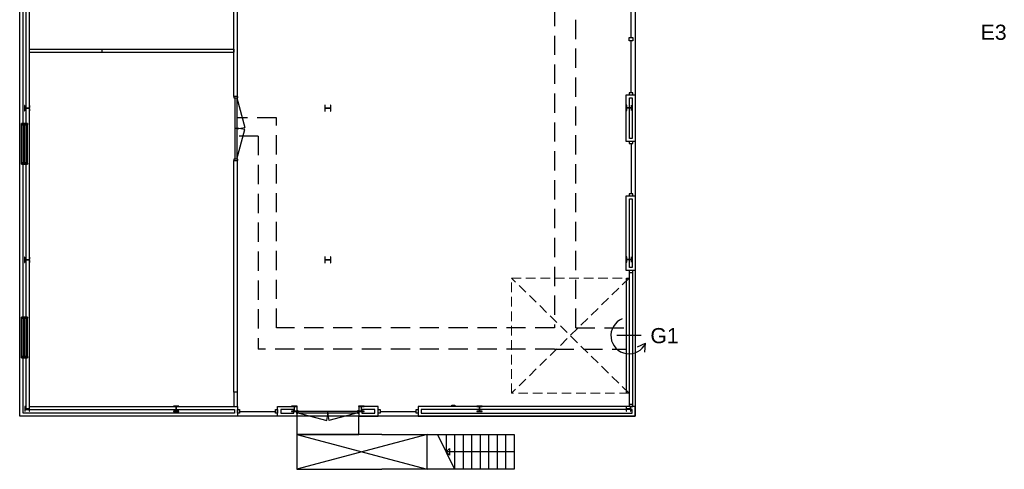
# Model space of a CAD drawing. Header units: millimetres. Extents: x 7256 to 213640, y 21030 to 164335.
# Tile 1 of 70: x 20687 to 53152, y 21030 to 35858. Entities that reach past the tile are written whole.
import ezdxf
from ezdxf.enums import TextEntityAlignment as Align

# ---------------------------------------------------------------- set-up
doc = ezdxf.new("R2010")
doc.units = ezdxf.units.MM
doc.header["$LTSCALE"] = 100
doc.linetypes.add('DASHED2', pattern=[9.525, 6.35, -3.175])
doc.linetypes.add('HIDDEN2', pattern=[4.7625, 3.175, -1.5875])
for name, color, linetype in [('AA28----_KONSTRUKTIE', 252, 'Continuous'), ('AL21----_BUITENWAND', 3, 'Continuous'), ('AL22----_BINNENWAND', 2, 'Continuous'), ('AL24----_TRAPPEN', 8, 'Continuous'), ('AL28----_KONSTRUKTIE_BETON', 3, 'Continuous'), ('AL28----_KONSTRUKTIE_STAAL', 1, 'Continuous'), ('AL31----_BUITENKOZIJNEN', 1, 'Continuous'), ('AL31----_DRAAIRICHTING', 8, 'HIDDEN2'), ('AL32----_BINNENKOZIJNEN', 1, 'Continuous'), ('AL43----_VLOERAFW_Bouwhal', 8, 'DASHED2'), ('AT31----_BUITENKOZIJNEN', 7, 'Continuous')]:
    doc.layers.add(name, color=color, linetype=linetype)
doc.styles.get("Standard").update_dxf_attribs({"font": 'arial.ttf'})

# ---------------------------------------------------------------- blocks, each defined once
blk = doc.blocks.new('HEA 200')
at = {"layer": 'AL28----_KONSTRUKTIE_BETON'}
h = blk.add_hatch(color=7, dxfattribs=at)
h.dxf.hatch_style = 1
h.paths.add_polyline_path([(100, -85), (21, -85, -0.414214), (3, -67), (3, 67, -0.414214), (21, 85), (100, 85), (100, 95), (-100, 95), (-100, 85), (-21, 85, -0.414214), (-3, 67), (-3, -67, -0.414214), (-21, -85), (-100, -85), (-100, -95), (100, -95)])
blk.add_lwpolyline([(-100, 95), (-100, 85), (-21, 85, -0.414214), (-3, 67), (-3, -67, -0.414214), (-21, -85), (-100, -85), (-100, -95), (100, -95), (100, -85), (21, -85, -0.414214), (3, -67), (3, 67, -0.414214), (21, 85), (100, 85), (100, 95)], format="xyb", close=True, dxfattribs=at)
blk = doc.blocks.new('HEA 160')
at = {"layer": 'AA28----_KONSTRUKTIE'}
h = blk.add_hatch(color=256, dxfattribs=at)
h.dxf.hatch_style = 1
h.paths.add_polyline_path([(80, -76), (80, -67), (18, -67, -0.414214), (3, -52), (3, 52, -0.414214), (18, 67), (80, 67), (80, 76), (-80, 76), (-80, 67), (-18, 67, -0.414214), (-3, 52), (-3, -52, -0.414214), (-18, -67), (-80, -67), (-80, -76)])
at = {"layer": 'AL28----_KONSTRUKTIE_STAAL'}
blk.add_lwpolyline([(-80, 76), (-80, 67), (-18, 67, -0.414214), (-3, 52), (-3, -52, -0.414214), (-18, -67), (-80, -67), (-80, -76), (80, -76), (80, -67), (18, -67, -0.414214), (3, -52), (3, 52, -0.414214), (18, 67), (80, 67), (80, 76)], format="xyb", close=True, dxfattribs=at)
blk = doc.blocks.new('HEA 180')
at = {"layer": 'AL28----_KONSTRUKTIE_BETON'}
h = blk.add_hatch(color=7, dxfattribs=at)
h.dxf.hatch_style = 1
h.paths.add_polyline_path([(-18, -76), (-90, -76), (-90, -86), (90, -86), (90, -76), (18, -76, -0.414214), (3, -61), (3, 61, -0.414214), (18, 76), (90, 76), (90, 86), (-90, 86), (-90, 76), (-18, 76, -0.414214), (-3, 61), (-3, -61, -0.414214)])
blk.add_lwpolyline([(-90, 86), (-90, 76), (-18, 76, -0.414214), (-3, 61), (-3, -61, -0.414214), (-18, -76), (-90, -76), (-90, -86), (90, -86), (90, -76), (18, -76, -0.414214), (3, -61), (3, 61, -0.414214), (18, 76), (90, 76), (90, 86)], format="xyb", close=True, dxfattribs=at)
blk = doc.blocks.new('Buitenkozijn bouwhal')
at = {"layer": 'AL31----_BUITENKOZIJNEN'}
for points in [[(0, 1395), (0, 1360), (41, 1360), (41, 1345), (100, 1345), (100, 1395)], [(100, 1395), (100, 1360), (59, 1360), (59, 1345), (0, 1345), (0, 1395)], [(41, 1360), (41, 90), (0, 90), (0, 1360)], [(59, 1360), (59, 90), (100, 90), (100, 1360)], [(100, 1395), (100, 1360), (141, 1360), (141, 1345), (200, 1345), (200, 1395)], [(200, 1395), (200, 1360), (159, 1360), (159, 1345), (100, 1345), (100, 1395)], [(141, 1360), (141, 90), (100, 90), (100, 1360)], [(159, 1360), (159, 90), (200, 90), (200, 1360)], [(100, 105), (41, 105), (41, 90), (0, 90), (0, 55), (100, 55)], [(0, 105), (59, 105), (59, 90), (100, 90), (100, 55), (0, 55)], [(200, 105), (141, 105), (141, 90), (100, 90), (100, 55), (200, 55)], [(100, 105), (159, 105), (159, 90), (200, 90), (200, 55), (100, 55)]]:
    blk.add_lwpolyline(points, close=True, dxfattribs=at)
blk = doc.blocks.new('31_roldeur_nummer')
at = {"layer": 'AT31----_BUITENKOZIJNEN', "flags": 12}
blk.add_attdef('31_ROLDEUR-NR', text='', height=500, dxfattribs=at).set_placement((0, 0), align=Align.MIDDLE_CENTER)
blk = doc.blocks.new('31_roldeur_symbool')
at = {"layer": 'AL31----_BUITENKOZIJNEN'}
for p, q in [((0, -400), (0, 400)), ((-375, -272), (-251, -545)), ((-550, -516), (-251, -545))]:
    blk.add_line(p, q, dxfattribs=at)
blk.add_arc((0, 0), 600, 22.5129, 245.2527, dxfattribs=at)
blk = doc.blocks.new('Looproute bouwhal')
at = {"layer": 'AL43----_VLOERAFW_Bouwhal'}
for p, q in [((10466, 700), (10466, 38018)), ((9766, 19859), (9766, 700)), ((600, 7626), (-711, 7626)), ((600, 700), (600, 7626)), ((0, 7026), (-711, 7026)), ((0, 7026), (0, 0)), ((9766, 700), (600, 700)), ((10466, 700), (12145, 700)), ((9766, 0), (0, 0)), ((9766, 0), (12145, 0))]:
    blk.add_line(p, q, dxfattribs=at)

msp = doc.modelspace()

# ---------------------------------------------------------------- linework, layer by layer
at = {"layer": 'AL21----_BUITENWAND'}
for p, q in [((40689, 33380), (40986, 33380)), ((40689, 31840), (40689, 33380)), ((40789, 33280), (40886, 33280)), ((40789, 31940), (40789, 33280)), ((40886, 33280), (40886, 31940)), ((40986, 33380), (40986, 31840)), ((40986, 31840), (40689, 31840)), ((40886, 31940), (40789, 31940)), ((40689, 30050), (40986, 30050)), ((40689, 27589), (40689, 30050)), ((40789, 29950), (40886, 29950)), ((40789, 27689), (40789, 29950)), ((40886, 29950), (40886, 27689)), ((40986, 30050), (40986, 27589)), ((40886, 27689), (40789, 27689)), ((40986, 27589), (40689, 27589))]:
    msp.add_line(p, q, dxfattribs=at)
for points in [[(27872, 22780), (20687, 22780), (20687, 38869), (21003, 38869), (21003, 23098), (27872, 23098)], [(20893, 38769), (20893, 22998), (27772, 22998), (27772, 22880), (20797, 22880), (20797, 38769)], [(29192, 23098), (29822, 23098), (29822, 22780), (29192, 22780)], [(31872, 23098), (31872, 22780), (32502, 22780), (32502, 23098)], [(40986, 23098), (33822, 23098), (33822, 22780), (40986, 22780)], [(29292, 22998), (29292, 22880), (29722, 22880), (29722, 22998)], [(31972, 22880), (32402, 22880), (32402, 22998), (31972, 22998)], [(33922, 22998), (33922, 22880), (40886, 22880), (40886, 22998)]]:
    msp.add_lwpolyline(points, close=True, dxfattribs=at)
at = {"layer": 'AL22----_BINNENWAND'}
for p, q in [((27750, 33328), (27750, 36328)), ((27872, 33328), (27872, 36328)), ((21003, 34888), (27750, 34888)), ((21003, 34788), (27750, 34788)), ((23403, 34788), (23403, 34888)), ((27750, 34888), (27750, 34788)), ((27750, 23569), (27750, 31216)), ((27872, 23569), (27872, 31216)), ((27750, 23569), (27750, 23098)), ((27872, 23569), (27750, 23569)), ((27872, 23098), (27872, 23569)), ((27750, 23098), (27872, 23098)), ((34937, 23098), (34937, 23148)), ((34937, 23148), (35037, 23148)), ((35037, 23098), (34937, 23098)), ((35037, 23148), (35037, 23098)), ((40986, 23098), (40986, 22780)), ((40986, 22780), (20687, 22780))]:
    msp.add_line(p, q, dxfattribs=at)
at = {"layer": 'AL24----_TRAPPEN'}
for p, q in [((29822, 22180), (29822, 21030)), ((32628, 22180), (29822, 22180)), ((29822, 22180), (34122, 21030)), ((34122, 22180), (29822, 21030)), ((32628, 22180), (36988, 22180)), ((34122, 21030), (34122, 22180)), ((34468, 22180), (35028, 21030)), ((34748, 22180), (34748, 21605)), ((35028, 22180), (35028, 21030)), ((35308, 22180), (35308, 21030)), ((35588, 22180), (35588, 21030)), ((35868, 22180), (35868, 21030)), ((36148, 22180), (36148, 21030)), ((36428, 22180), (36428, 21030)), ((36708, 22180), (36708, 21030)), ((36988, 22180), (36988, 21030)), ((34748, 21605), (34854, 21711)), ((36988, 21605), (34748, 21605)), ((34854, 21499), (34748, 21605)), ((34854, 21711), (34854, 21499)), ((29822, 21030), (32628, 21030)), ((36988, 21030), (32628, 21030))]:
    msp.add_line(p, q, dxfattribs=at)
msp.add_lwpolyline([(29822, 22780), (29822, 22180), (31872, 22180), (31872, 22780)], close=True, dxfattribs=at)
msp.add_lwpolyline([(29822, 22180), (31272, 22180)], dxfattribs=at)
at = {"layer": 'AL31----_BUITENKOZIJNEN'}
for p, q in [((40986, 56010), (40986, 23098)), ((40845, 35272), (40845, 36983)), ((40788, 35272), (40902, 35272)), ((40788, 35158), (40788, 35272)), ((40902, 35158), (40788, 35158)), ((40845, 33447), (40845, 35158)), ((40902, 35272), (40902, 35158)), ((40788, 33447), (40788, 33380)), ((40902, 33447), (40788, 33447)), ((40902, 33380), (40902, 33447)), ((40788, 33380), (40902, 33380)), ((40788, 31840), (40788, 31773)), ((40902, 31840), (40788, 31840)), ((40902, 31773), (40902, 31840)), ((40788, 31773), (40902, 31773)), ((40845, 31773), (40845, 30117)), ((40788, 30117), (40788, 30050)), ((40902, 30117), (40788, 30117)), ((40788, 30050), (40902, 30050)), ((40902, 30050), (40902, 30117)), ((40700, 27339), (40781, 27339)), ((40700, 23539), (40700, 27339)), ((40781, 27339), (40781, 23539)), ((40788, 27589), (40788, 27522)), ((40902, 27589), (40788, 27589)), ((40788, 27522), (40902, 27522)), ((40788, 27522), (40788, 23165)), ((40902, 27522), (40902, 27589)), ((40902, 23165), (40902, 27522)), ((40781, 23539), (40700, 23539)), ((40788, 23165), (40788, 23098)), ((40902, 23165), (40788, 23165)), ((40788, 23098), (40902, 23098)), ((40902, 23098), (40902, 23165)), ((27872, 22997), (27939, 22997)), ((27872, 22883), (27872, 22997)), ((27939, 22883), (27872, 22883)), ((27939, 22997), (27939, 22883)), ((27939, 22940), (29125, 22940)), ((29125, 22997), (29192, 22997)), ((29125, 22883), (29125, 22997)), ((29192, 22883), (29125, 22883)), ((29192, 22997), (29192, 22883)), ((32502, 22997), (32569, 22997)), ((32502, 22883), (32502, 22997)), ((32569, 22883), (32502, 22883)), ((32569, 22997), (32569, 22883)), ((32569, 22940), (33755, 22940)), ((33755, 22997), (33822, 22997)), ((33755, 22883), (33755, 22997)), ((33822, 22883), (33755, 22883)), ((33822, 22997), (33822, 22883))]:
    msp.add_line(p, q, dxfattribs=at)
for points in [[(29822, 22968), (29857, 22968), (29857, 22868), (29822, 22868)], [(29857, 22939), (29857, 22898), (31837, 22898), (31837, 22939)], [(31837, 22968), (31872, 22968), (31872, 22868), (31837, 22868)]]:
    msp.add_lwpolyline(points, close=True, dxfattribs=at)
for points in [[(29857, 22898), (30813, 22641)], [(30847, 22898), (30847, 22939)], [(31837, 22898), (30881, 22641)]]:
    msp.add_lwpolyline(points, dxfattribs=at)
for centre, start, end in [((29857, 22898), 345, 0.0007), ((31837, 22898), 179.9993, 195)]:
    msp.add_arc(centre, 990, start, end, dxfattribs=at)
at = {"layer": 'AL31----_DRAAIRICHTING', "lineweight": 0}
for p, q in [((36904, 27339), (40781, 27339)), ((40781, 27339), (36904, 23539)), ((40781, 23539), (36904, 27339)), ((36904, 23539), (36904, 27339)), ((40781, 23539), (36904, 23539))]:
    msp.add_line(p, q, dxfattribs=at)
at = {"layer": 'AL32----_BINNENKOZIJNEN'}
for points in [[(27750, 33328), (27750, 33282), (27882, 33282), (27882, 33328)], [(27789, 33282), (27844, 33282), (27844, 31262), (27789, 31262)], [(27750, 31262), (27750, 31216), (27882, 31216), (27882, 31262)]]:
    msp.add_lwpolyline(points, close=True, dxfattribs=at)
for points in [[(27844, 33282), (28105, 32306)], [(27844, 32272), (27789, 32272)], [(27844, 31262), (28105, 32237)]]:
    msp.add_lwpolyline(points, dxfattribs=at)
for centre, start, end in [((27844, 33282), 270, 285), ((27844, 31262), 74.9994, 90.0017)]:
    msp.add_arc(centre, 1010, start, end, dxfattribs=at)

# ---------------------------------------------------------------- block references
at = {"layer": 'AL28----_KONSTRUKTIE_BETON'}
for name, p, rotation in [('HEA 180', (20929, 32939), 90), ('HEA 200', (30847, 32939), 90), ('HEA 180', (40779, 32951), 90), ('HEA 180', (20929, 27939), 90), ('HEA 200', (30847, 27939), 90), ('HEA 180', (40779, 27951), 90), ('HEA 160', (20929, 23024), 270), ('HEA 160', (40763, 23024), 270)]:
    msp.add_blockref(name, p, dxfattribs=dict(at, rotation=rotation))
for p in [(25847, 23024), (29742, 23024), (31952, 23024), (35847, 23024)]:
    msp.add_blockref('HEA 180', p, dxfattribs=at)
at = {"layer": 'AL31----_BUITENKOZIJNEN'}
for p in [(20748, 31040), (20748, 24655)]:
    msp.add_blockref('Buitenkozijn bouwhal', p, dxfattribs=at)
at = {"layer": 'AL31----_BUITENKOZIJNEN', "linetype": 'Continuous', "lineweight": 0, "rotation": 90}
msp.add_blockref('31_roldeur_symbool', (40781, 25439), dxfattribs=at)
at = {"layer": 'AL43----_VLOERAFW_Bouwhal'}
msp.add_blockref('Looproute bouwhal', (28555, 24996), dxfattribs=at)
at = {"layer": 'AT31----_BUITENKOZIJNEN'}
ref = msp.add_blockref('31_roldeur_nummer', (52801, 35444), dxfattribs=at)
ref.add_attrib('31_ROLDEUR-NR', 'E3', dxfattribs={"height": 500}).set_placement((52801, 35444), align=Align.MIDDLE_CENTER)
ref = msp.add_blockref('31_roldeur_nummer', (41949, 25439), dxfattribs=at)
ref.add_attrib('31_ROLDEUR-NR', 'G1', dxfattribs={"height": 500}).set_placement((41949, 25439), align=Align.MIDDLE_CENTER)

doc.saveas('drawing.dxf')
